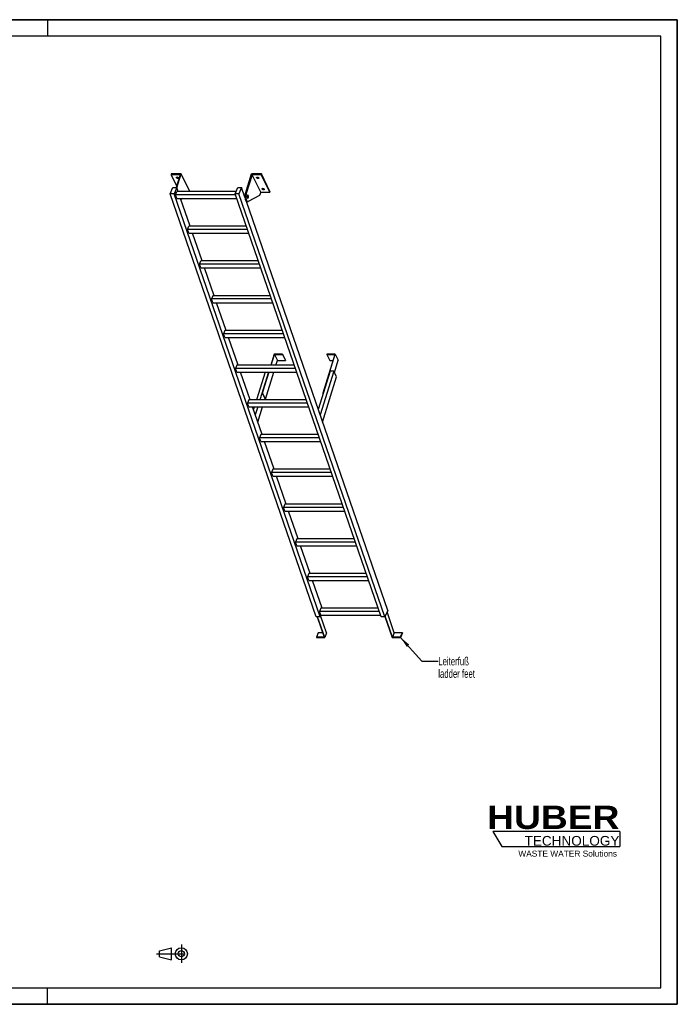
# Model space of a CAD drawing. Header units: millimetres. Extents: x 0 to 8400, y 0 to 5940.
# Tile 2 of 2: x 4432 to 8400, y 0 to 5940. Entities that reach past the tile are written whole.
import ezdxf

# ---------------------------------------------------------------- set-up
doc = ezdxf.new("R2010")
doc.units = ezdxf.units.MM
doc.header["$LTSCALE"] = 462
doc.linetypes.add('CENTER', pattern=[0.6, 0.375, -0.075, 0.075, -0.075])
doc.layers.get('0').update_dxf_attribs({"linetype": 'CONTINUOUS'})
for name, color, linetype in [('005_AXIS', 7, 'CONTINUOUS'), ('053_NOTES', 7, 'CONTINUOUS'), ('HUBER_Logo_BL1', 7, 'CONTINUOUS')]:
    doc.layers.add(name, color=color, linetype=linetype)
doc.styles.get("Standard").update_dxf_attribs({"font": 'txt', "width": 0.7})
doc.styles.add('TEXTSTYLE_2', font='ariblk.ttf')
doc.styles.add('TEXTSTYLE_3', font='arial.ttf')
doc.dimstyles.get("Standard").update_dxf_attribs({"dimtxt": 50, "dimasz": 70, "dimexe": 2, "dimexo": 1, "dimtad": 1, "dimtxsty": 'STANDARD', "dimblk": '_FILLED', "dimblk1": '_FILLED', "dimblk2": '_FILLED', "dimcen": 0.09, "dimazin": 2, "dimtol": 1, "dimtp": 0.01, "dimtm": 0.01, "dimtfac": 1, "dimtofl": 0, "dimtmove": 0, "dimatfit": 3, "dimldrblk": '_FILLED', "dimfxl": 1, "dimtolj": 1, "dimarcsym": 0})

# ---------------------------------------------------------------- blocks, each defined once
blk = doc.blocks.new('HUBER_LOGO_BL1', base_point=(7675, 1007.5))
at = {"layer": 'HUBER_Logo_BL1', "color": 5, "linetype": 'CONTINUOUS'}
for p, q in [((8052.9, 1042), (7287.9, 1042)), ((7287.9, 1042), (7341.9, 952)), ((8052.9, 1042), (8052.9, 952)), ((7341.9, 952), (8052.9, 952))]:
    blk.add_line(p, q, dxfattribs=at)
at = {"layer": 'HUBER_Logo_BL1', "color": 2, "linetype": 'CONTINUOUS', "attachment_point": 3, "line_spacing_factor": 0.78}
for s, insert, char_height, width, style in [('HUBER\\P\\fArial;\\H58.5;TECHNOLOGY ', (8050.7, 1198.2), 140.4, 775.343, 'TEXTSTYLE_2'), ('WASTE WATER Solutions', (8036, 927.2), 36, 594.067, 'TEXTSTYLE_3')]:
    blk.add_mtext(s, dxfattribs=dict(at, insert=insert, char_height=char_height, width=width, style=style))
blk = doc.blocks.new('PROJEKTIONSMETHODE_1_BL2', base_point=(5360, 305))
at = {"color": 2, "linetype": 'CENTER'}
for p, q in [((5407.7, 360), (5407.7, 250)), ((5257.3, 305), (5462.7, 305))]:
    blk.add_line(p, q, dxfattribs=at)
at = {"color": 2, "linetype": 'CONTINUOUS'}
for p, q in [((5275.7, 323.3), (5349, 341.7)), ((5275.7, 286.7), (5275.7, 323.3)), ((5349, 268.3), (5349, 341.7)), ((5275.7, 286.7), (5349, 268.3))]:
    blk.add_line(p, q, dxfattribs=at)
for radius in [36.7, 18.3]:
    blk.add_circle((5407.7, 305), radius, dxfattribs=at)
blk = doc.blocks.new('_FILLED')
at = {"color": 0, "linetype": 'BYBLOCK'}
blk.add_solid([(0, 0), (-1, 0.143), (-1, -0.143)], dxfattribs=at)

msp = doc.modelspace()

# ---------------------------------------------------------------- linework, layer by layer
at = {"color": 7, "linetype": 'CONTINUOUS'}
for p, q in [((0, 5940), (8400, 5940)), ((8400, 0), (8400, 5940)), ((5399.764, 5004.825), (5345.422, 5004.825)), ((5399.764, 5004.825), (5375.839, 4927.403)), ((5380.711, 4925.285), (5406.743, 5009.525)), ((5793.879, 4891.243), (5830.431, 5009.525)), ((5834.505, 5004.825), (5799.406, 4891.243)), ((5886.362, 4899.151), (5834.505, 5004.825)), ((5888.848, 5004.825), (5834.505, 5004.825)), ((5340.346, 4889.584), (5356.953, 4927.403)), ((6221.398, 2338.258), (5340.346, 4889.584)), ((5363.372, 4889.584), (5340.346, 4889.584)), ((5356.953, 4927.403), (5379.98, 4927.403)), ((5379.98, 4927.403), (5363.372, 4889.584)), ((6244.425, 2338.258), (5363.372, 4889.584)), ((5372.473, 4883.577), (5381.214, 4903.482)), ((5733.871, 4883.577), (5372.473, 4883.577)), ((5380.224, 4861.132), (5372.473, 4883.577)), ((5388.24, 4903.482), (5379.98, 4927.403)), ((5737.9, 4903.482), (5381.214, 4903.482)), ((5458.6, 4903.851), (5458.486, 4903.482)), ((5731.797, 4889.584), (5748.404, 4927.403)), ((6612.849, 2338.258), (5731.797, 4889.584)), ((5754.823, 4889.584), (5731.797, 4889.584)), ((5748.404, 4927.403), (5771.431, 4927.403)), ((5771.431, 4927.403), (5754.823, 4889.584)), ((6635.876, 2338.258), (5754.823, 4889.584)), ((5791.414, 4869.535), (5771.431, 4927.403)), ((5880.161, 4879.085), (5810.867, 4843.187)), ((5886.362, 4899.151), (5880.161, 4879.085)), ((5886.362, 4899.151), (5940.705, 4899.151)), ((5380.224, 4861.132), (5741.622, 4861.132)), ((5460.585, 4693.989), (5402.865, 4861.132)), ((5416.292, 4861.132), (5404.903, 4855.232)), ((6652.483, 2376.076), (5800.46, 4843.342)), ((5803.03, 4842.594), (5808.557, 4842.594)), ((5444.818, 4674.084), (5453.558, 4693.989)), ((5799.342, 4693.989), (5453.558, 4693.989)), ((5452.569, 4651.639), (5444.818, 4674.084)), ((5806.215, 4674.084), (5444.818, 4674.084)), ((5452.569, 4651.639), (5813.967, 4651.639)), ((5532.929, 4484.496), (5475.21, 4651.639)), ((5517.162, 4464.591), (5525.903, 4484.496)), ((5878.56, 4464.591), (5517.162, 4464.591)), ((5524.913, 4442.146), (5517.162, 4464.591)), ((5871.686, 4484.496), (5525.903, 4484.496)), ((5524.913, 4442.146), (5886.311, 4442.146)), ((5605.274, 4275.003), (5547.554, 4442.146)), ((5598.247, 4275.003), (5589.507, 4255.098)), ((5597.258, 4232.652), (5589.507, 4255.098)), ((5950.904, 4255.098), (5589.507, 4255.098)), ((5597.258, 4232.652), (5958.656, 4232.652)), ((5944.031, 4275.003), (5598.247, 4275.003)), ((5677.618, 4065.51), (5619.899, 4232.652)), ((5670.592, 4065.51), (5661.851, 4045.605)), ((5669.602, 4023.159), (5661.851, 4045.605)), ((6023.249, 4045.605), (5661.851, 4045.605)), ((6016.375, 4065.51), (5670.592, 4065.51)), ((5669.602, 4023.159), (6031, 4023.159)), ((5749.963, 3856.016), (5692.243, 4023.159)), ((5968.073, 3921.962), (5947.695, 3856.016)), ((6018.732, 3921.962), (5968.073, 3921.962)), ((6018.248, 3920.395), (6018.732, 3921.962)), ((6018.732, 3921.962), (6036.119, 3886.53)), ((6263.878, 3686.964), (6336.498, 3921.962)), ((6285.839, 3921.962), (6285.355, 3920.395)), ((6336.498, 3921.962), (6285.839, 3921.962)), ((6336.498, 3921.962), (6353.885, 3886.53)), ((5949.537, 3856.016), (5969.431, 3920.395)), ((5969.431, 3920.395), (5986.819, 3884.963)), ((5969.431, 3920.395), (6018.248, 3920.395)), ((5977.874, 3856.016), (5986.819, 3884.963)), ((5986.819, 3884.963), (6035.635, 3884.963)), ((6018.248, 3920.395), (6035.635, 3884.963)), ((6035.635, 3884.963), (6036.119, 3886.53)), ((6334.172, 3920.395), (6262.036, 3686.964)), ((6285.355, 3920.395), (6302.743, 3884.963)), ((6285.355, 3920.395), (6334.172, 3920.395)), ((6302.743, 3884.963), (6323.222, 3884.963)), ((6330.958, 3812.338), (6353.885, 3886.53)), ((5742.936, 3856.016), (5734.196, 3836.112)), ((6095.593, 3836.112), (5734.196, 3836.112)), ((5741.947, 3813.666), (5734.196, 3836.112)), ((5741.947, 3813.666), (6103.345, 3813.666)), ((6088.72, 3856.016), (5742.936, 3856.016)), ((5822.307, 3646.523), (5764.588, 3813.666)), ((5934.608, 3813.666), (5895.454, 3686.964)), ((5897.296, 3686.964), (5936.45, 3813.666)), ((5914.683, 3651.532), (5964.786, 3813.666)), ((6305.95, 3820.129), (6234.099, 3587.62)), ((6327.135, 3820.129), (6245.279, 3555.245)), ((6327.135, 3820.129), (6305.95, 3820.129)), ((6344.522, 3784.698), (6327.135, 3820.129)), ((6260.234, 3511.941), (6344.522, 3784.698)), ((5895.454, 3686.964), (5912.841, 3651.532)), ((5895.454, 3686.964), (5897.296, 3686.964)), ((5897.296, 3686.964), (5914.683, 3651.532)), ((6262.036, 3686.964), (6263.731, 3683.509)), ((6262.036, 3686.964), (6263.878, 3686.964)), ((6263.878, 3686.964), (6264.443, 3685.812)), ((5815.281, 3646.523), (5806.54, 3626.619)), ((6167.938, 3626.619), (5806.54, 3626.619)), ((5814.291, 3604.173), (5806.54, 3626.619)), ((6161.064, 3646.523), (5815.281, 3646.523)), ((5912.841, 3651.532), (5914.683, 3651.532)), ((5814.291, 3604.173), (6175.689, 3604.173)), ((5894.652, 3437.03), (5836.932, 3604.173)), ((5887.625, 3437.03), (5878.885, 3417.126)), ((5886.636, 3394.68), (5878.885, 3417.126)), ((6240.282, 3417.126), (5878.885, 3417.126)), ((5886.636, 3394.68), (6248.034, 3394.68)), ((6233.409, 3437.03), (5887.625, 3437.03)), ((5966.996, 3227.537), (5909.277, 3394.68)), ((5959.97, 3227.537), (5951.229, 3207.633)), ((5958.98, 3185.187), (5951.229, 3207.633)), ((6312.627, 3207.633), (5951.229, 3207.633)), ((6305.753, 3227.537), (5959.97, 3227.537)), ((5958.98, 3185.187), (6320.378, 3185.187)), ((6039.341, 3018.044), (5981.621, 3185.187)), ((6032.314, 3018.044), (6023.574, 2998.14)), ((6384.971, 2998.14), (6023.574, 2998.14)), ((6031.325, 2975.694), (6023.574, 2998.14)), ((6031.325, 2975.694), (6392.723, 2975.694)), ((6378.098, 3018.044), (6032.314, 3018.044)), ((6111.685, 2808.551), (6053.966, 2975.694)), ((6104.659, 2808.551), (6095.918, 2788.646)), ((6450.442, 2808.551), (6104.659, 2808.551)), ((6457.316, 2788.646), (6095.918, 2788.646)), ((6103.669, 2766.201), (6095.918, 2788.646)), ((6103.669, 2766.201), (6465.067, 2766.201)), ((6184.03, 2599.058), (6126.31, 2766.201)), ((6177.003, 2599.058), (6168.263, 2579.153)), ((6176.014, 2556.708), (6168.263, 2579.153)), ((6529.66, 2579.153), (6168.263, 2579.153)), ((6176.014, 2556.708), (6537.412, 2556.708)), ((6522.787, 2599.058), (6177.003, 2599.058)), ((6256.374, 2389.565), (6198.655, 2556.708)), ((6249.348, 2389.565), (6240.607, 2369.66)), ((6595.131, 2389.565), (6249.348, 2389.565)), ((6652.483, 2376.076), (6635.876, 2338.258)), ((6244.425, 2338.258), (6221.398, 2338.258)), ((6227.665, 2338.258), (6270.157, 2215.209)), ((6272.516, 2213.712), (6229.507, 2338.258)), ((6248.358, 2347.215), (6240.607, 2369.66)), ((6602.005, 2369.66), (6240.607, 2369.66)), ((6248.358, 2347.215), (6244.425, 2338.258)), ((6284.17, 2240.252), (6247.728, 2345.78)), ((6248.358, 2347.215), (6609.756, 2347.215)), ((6635.876, 2338.258), (6612.849, 2338.258)), ((6636.29, 2339.201), (6679.625, 2213.712)), ((6680.95, 2215.209), (6637.321, 2341.549)), ((6692.605, 2241.748), (6648.976, 2368.088)), ((6233.916, 2241.748), (6222.262, 2215.209)), ((6222.262, 2215.209), (6222.779, 2213.712)), ((6270.157, 2215.209), (6222.262, 2215.209)), ((6222.779, 2213.712), (6272.516, 2213.712)), ((6260.992, 2241.748), (6233.916, 2241.748)), ((6284.17, 2240.252), (6272.516, 2213.712)), ((6679.625, 2213.712), (6729.362, 2213.712)), ((6692.605, 2241.748), (6680.95, 2215.209)), ((6728.846, 2215.209), (6680.95, 2215.209)), ((6740.5, 2241.748), (6692.605, 2241.748)), ((6740.5, 2241.748), (6728.846, 2215.209)), ((6729.362, 2213.712), (6728.846, 2215.209)), ((6741.017, 2240.252), (6729.362, 2213.712)), ((6741.017, 2240.252), (6740.5, 2241.748)), ((0, 0), (8400, 0))]:
    msp.add_line(p, q, dxfattribs=at)
at = {"color": 3, "linetype": 'CONTINUOUS'}
for p, q in [((8400, 5940), (0, 5940)), ((4600, 5940), (4600, 5840)), ((8400, 5940), (8400, 0)), ((4600, 0), (4600, 100)), ((8400, 0), (0, 0))]:
    msp.add_line(p, q, dxfattribs=at)
at = {"color": 5, "linetype": 'CONTINUOUS'}
for p, q in [((8300, 5840), (100, 5840)), ((8300, 100), (8300, 5840)), ((100, 100), (8300, 100))]:
    msp.add_line(p, q, dxfattribs=at)
at = {"color": 9, "linetype": 'CONTINUOUS'}
msp.add_line((5793.879, 4891.243), (5799.406, 4891.243), dxfattribs=at)
at = {"color": 7, "linetype": 'CONTINUOUS'}
for points, knots in [([(5793.879, 4891.243), (5793.15, 4888.882), (5792.035, 4883.792), (5791.268, 4875.833), (5791.36, 4867.626), (5792.303, 4859.797), (5793.791, 4853.825), (5795.403, 4849.742), (5796.707, 4847.254), (5798.135, 4845.247), (5799.673, 4843.756), (5801.31, 4842.816), (5802.478, 4842.594), (5803.03, 4842.594)], [0, 0, 0, 0, 0.13939916, 0.29280569, 0.45031518, 0.60153991, 0.73684016, 0.79611184, 0.84888332, 0.89492094, 0.93453063, 0.96882596, 1, 1, 1, 1]), ([(5799.406, 4891.243), (5798.676, 4888.882), (5797.561, 4883.792), (5796.795, 4875.833), (5796.886, 4867.626), (5797.83, 4859.797), (5799.317, 4853.825), (5800.93, 4849.742), (5802.233, 4847.254), (5803.662, 4845.247), (5805.199, 4843.756), (5806.836, 4842.816), (5808.004, 4842.594), (5808.557, 4842.594)], [0, 0, 0, 0, 0.13939916, 0.29280569, 0.45031518, 0.60153991, 0.73684016, 0.79611184, 0.84888332, 0.89492094, 0.93453063, 0.96882596, 1, 1, 1, 1]), ([(5808.557, 4842.594), (5808.751, 4842.594), (5809.55, 4842.645), (5810.33, 4842.908), (5810.867, 4843.187)], [0, 0, 0, 0, 0.24280271, 1, 1, 1, 1])]:
    msp.add_open_spline(points, degree=3, knots=knots, dxfattribs=at)
at = {"layer": '005_AXIS', "color": 7, "linetype": 'CONTINUOUS'}
for p, q in [((5346.874, 5009.525), (5345.422, 5004.825)), ((5345.422, 5004.825), (5378.766, 4936.876)), ((5406.743, 5009.525), (5346.874, 5009.525)), ((5458.6, 4903.851), (5406.743, 5009.525)), ((5890.3, 5009.525), (5830.431, 5009.525)), ((5890.3, 5009.525), (5888.848, 5004.825)), ((5940.705, 4899.151), (5888.848, 5004.825)), ((5942.157, 4903.851), (5890.3, 5009.525)), ((5791.724, 4880.094), (5787.768, 4880.094)), ((5808.557, 4880.094), (5806.453, 4880.094)), ((5942.157, 4903.851), (5940.705, 4899.151)), ((5808.557, 4865.094), (5806.454, 4865.094)), ((5912.502, 3813.666), (5860.851, 3646.523)), ((5933.686, 3813.666), (5882.035, 3646.523)), ((5910.372, 3646.523), (5912.276, 3652.684)), ((5847.764, 3604.173), (5842.649, 3587.62)), ((5868.948, 3604.173), (5853.828, 3555.245)), ((5868.783, 3511.941), (5897.285, 3604.173))]:
    msp.add_line(p, q, dxfattribs=at)
for points, knots in [([(5378.297, 4988.096), (5378.421, 4988.497), (5378.978, 4989.289), (5380.355, 4989.988), (5382.111, 4990.28), (5384.1, 4990.153), (5386.129, 4989.626), (5387.995, 4988.75), (5389.511, 4987.615), (5390.255, 4986.665), (5390.494, 4986.177)], [0, 0, 0, 0, 0.08792798, 0.19150842, 0.31584215, 0.45699794, 0.60613596, 0.75253438, 0.88609216, 1, 1, 1, 1]), ([(5389.889, 4987.085), (5389.123, 4986.868), (5387.398, 4986.741), (5384.829, 4987.222), (5382.437, 4988.275), (5381.085, 4989.353), (5380.575, 4989.965)], [0, 0, 0, 0, 0.23501097, 0.50003303, 0.76503684, 1, 1, 1, 1]), ([(5861.854, 4988.096), (5861.978, 4988.497), (5862.535, 4989.289), (5863.912, 4989.988), (5865.668, 4990.28), (5867.657, 4990.153), (5869.686, 4989.626), (5871.552, 4988.75), (5873.068, 4987.615), (5873.812, 4986.665), (5874.051, 4986.177)], [0, 0, 0, 0, 0.08792798, 0.19150842, 0.31584215, 0.45699794, 0.60613596, 0.75253438, 0.88609216, 1, 1, 1, 1]), ([(5873.446, 4987.085), (5872.68, 4986.868), (5870.955, 4986.741), (5868.386, 4987.222), (5865.994, 4988.275), (5864.642, 4989.353), (5864.132, 4989.965)], [0, 0, 0, 0, 0.23501097, 0.50003303, 0.76503684, 1, 1, 1, 1]), ([(5378.521, 4986.177), (5378.369, 4986.486), (5378.156, 4987.122), (5378.205, 4987.799), (5378.297, 4988.096)], [0, 0, 0, 0, 0.5259898, 1, 1, 1, 1]), ([(5390.718, 4984.258), (5390.594, 4983.857), (5390.037, 4983.064), (5388.66, 4982.365), (5386.904, 4982.073), (5384.915, 4982.2), (5382.886, 4982.727), (5381.02, 4983.604), (5379.504, 4984.739), (5378.76, 4985.689), (5378.521, 4986.177)], [0, 0, 0, 0, 0.08792798, 0.19150842, 0.31584215, 0.45699794, 0.60613596, 0.75253438, 0.88609216, 1, 1, 1, 1]), ([(5390.494, 4986.177), (5390.646, 4985.867), (5390.859, 4985.231), (5390.81, 4984.555), (5390.718, 4984.258)], [0, 0, 0, 0, 0.5259898, 1, 1, 1, 1]), ([(5862.078, 4986.177), (5861.926, 4986.486), (5861.713, 4987.122), (5861.763, 4987.799), (5861.854, 4988.096)], [0, 0, 0, 0, 0.5259898, 1, 1, 1, 1]), ([(5874.275, 4984.258), (5874.151, 4983.857), (5873.594, 4983.064), (5872.217, 4982.365), (5870.461, 4982.073), (5868.472, 4982.2), (5866.443, 4982.727), (5864.577, 4983.604), (5863.061, 4984.739), (5862.317, 4985.689), (5862.078, 4986.177)], [0, 0, 0, 0, 0.08792798, 0.19150842, 0.31584215, 0.45699794, 0.60613596, 0.75253438, 0.88609216, 1, 1, 1, 1]), ([(5874.051, 4986.177), (5874.203, 4985.867), (5874.416, 4985.231), (5874.367, 4984.555), (5874.275, 4984.258)], [0, 0, 0, 0, 0.5259898, 1, 1, 1, 1]), ([(5808.557, 4881.844), (5808.369, 4881.844), (5807.967, 4881.759), (5807.414, 4881.405), (5806.9, 4880.849), (5806.23, 4879.786), (5805.576, 4878.028), (5805.088, 4875.567), (5804.901, 4872.834), (5805.034, 4870.079), (5805.472, 4867.555), (5805.991, 4866.013), (5806.318, 4865.349)], [0, 0, 0, 0, 0.03139335, 0.06653603, 0.10789217, 0.15653915, 0.27536244, 0.41788485, 0.57383793, 0.73088447, 0.87653105, 1, 1, 1, 1]), ([(5808.557, 4880.094), (5808.404, 4880.094), (5808.078, 4880.025), (5807.63, 4879.738), (5807.214, 4879.288), (5806.67, 4878.425), (5806.14, 4877), (5805.744, 4875.004), (5805.593, 4872.788), (5805.7, 4870.555), (5806.056, 4868.509), (5806.477, 4867.258), (5806.741, 4866.719)], [0, 0, 0, 0, 0.03139335, 0.066536, 0.10789211, 0.15653911, 0.27536242, 0.41788483, 0.57383791, 0.73088448, 0.87653101, 1, 1, 1, 1]), ([(5810.796, 4879.84), (5810.65, 4880.138), (5810.347, 4880.671), (5809.8, 4881.322), (5809.204, 4881.741), (5808.762, 4881.844), (5808.557, 4881.844)], [0, 0, 0, 0, 0.31594771, 0.58208422, 0.80455749, 1, 1, 1, 1]), ([(5810.372, 4878.469), (5810.254, 4878.71), (5810.008, 4879.143), (5809.565, 4879.671), (5809.081, 4880.011), (5808.723, 4880.094), (5808.557, 4880.094)], [0, 0, 0, 0, 0.31594818, 0.58208432, 0.80455751, 1, 1, 1, 1]), ([(5808.557, 4863.344), (5808.745, 4863.344), (5809.147, 4863.43), (5809.7, 4863.784), (5810.213, 4864.339), (5810.884, 4865.403), (5811.538, 4867.161), (5812.026, 4869.622), (5812.212, 4872.355), (5812.08, 4875.109), (5811.641, 4877.633), (5811.122, 4879.175), (5810.796, 4879.84)], [0, 0, 0, 0, 0.03139335, 0.06653603, 0.10789217, 0.15653915, 0.27536244, 0.41788485, 0.57383793, 0.73088447, 0.87653105, 1, 1, 1, 1]), ([(5808.557, 4865.094), (5808.709, 4865.094), (5809.035, 4865.163), (5809.484, 4865.451), (5809.9, 4865.901), (5810.444, 4866.763), (5810.974, 4868.189), (5811.369, 4870.184), (5811.521, 4872.4), (5811.413, 4874.634), (5811.058, 4876.68), (5810.637, 4877.93), (5810.372, 4878.469)], [0, 0, 0, 0, 0.03139335, 0.066536, 0.10789211, 0.15653911, 0.27536242, 0.41788483, 0.57383791, 0.73088448, 0.87653101, 1, 1, 1, 1]), ([(5895.632, 4917.8), (5895.48, 4918.109), (5895.267, 4918.745), (5895.317, 4919.422), (5895.409, 4919.719)], [0, 0, 0, 0, 0.5259898, 1, 1, 1, 1]), ([(5895.409, 4919.719), (5895.533, 4920.12), (5896.089, 4920.912), (5897.466, 4921.611), (5899.222, 4921.903), (5901.212, 4921.776), (5903.241, 4921.249), (5905.107, 4920.373), (5906.622, 4919.238), (5907.367, 4918.288), (5907.606, 4917.8)], [0, 0, 0, 0, 0.08792798, 0.19150842, 0.31584215, 0.45699794, 0.60613596, 0.75253438, 0.88609216, 1, 1, 1, 1]), ([(5907.829, 4915.88), (5907.705, 4915.479), (5907.149, 4914.687), (5905.772, 4913.988), (5904.016, 4913.696), (5902.026, 4913.823), (5899.997, 4914.35), (5898.131, 4915.227), (5896.616, 4916.362), (5895.872, 4917.311), (5895.632, 4917.8)], [0, 0, 0, 0, 0.08792798, 0.19150842, 0.31584215, 0.45699794, 0.60613596, 0.75253438, 0.88609216, 1, 1, 1, 1]), ([(5907.001, 4918.708), (5906.235, 4918.491), (5904.51, 4918.364), (5901.941, 4918.845), (5899.548, 4919.898), (5898.197, 4920.976), (5897.687, 4921.588)], [0, 0, 0, 0, 0.23501097, 0.50003303, 0.76503684, 1, 1, 1, 1]), ([(5907.606, 4917.8), (5907.758, 4917.49), (5907.971, 4916.854), (5907.921, 4916.178), (5907.829, 4915.88)], [0, 0, 0, 0, 0.5259898, 1, 1, 1, 1]), ([(5806.318, 4865.349), (5806.464, 4865.051), (5806.767, 4864.518), (5807.314, 4863.867), (5807.91, 4863.447), (5808.352, 4863.344), (5808.557, 4863.344)], [0, 0, 0, 0, 0.31594771, 0.58208422, 0.80455749, 1, 1, 1, 1]), ([(5806.741, 4866.719), (5806.86, 4866.478), (5807.106, 4866.046), (5807.549, 4865.518), (5808.032, 4865.178), (5808.391, 4865.094), (5808.557, 4865.094)], [0, 0, 0, 0, 0.31594818, 0.58208432, 0.80455751, 1, 1, 1, 1])]:
    msp.add_open_spline(points, degree=3, knots=knots, dxfattribs=at)

# ---------------------------------------------------------------- block references
at = {"color": 2, "linetype": 'CONTINUOUS'}
msp.add_blockref('PROJEKTIONSMETHODE_1_BL2', (5360, 305), dxfattribs=at)
at = {"layer": 'HUBER_Logo_BL1'}
msp.add_blockref('HUBER_LOGO_BL1', (7674.994, 1007.484), dxfattribs=at)

# ---------------------------------------------------------------- texts
at = {"layer": '053_NOTES', "color": 2, "linetype": 'CONTINUOUS', "insert": (6957.943, 2094.653), "char_height": 50, "width": 566.07143, "attachment_point": 1, "line_spacing_factor": 0.9}
msp.add_mtext('Leiterfuß\\Pladder feet', dxfattribs=at)

# ---------------------------------------------------------------- leaders
at = {"layer": '053_NOTES', "color": 2, "linetype": 'CONTINUOUS'}
msp.add_leader([(6728.846, 2215.209), (6857.943, 2069.653), (6957.943, 2069.653)], dimstyle='STANDARD', override={"dimtad": 0}, dxfattribs=at)

doc.saveas('drawing.dxf')
